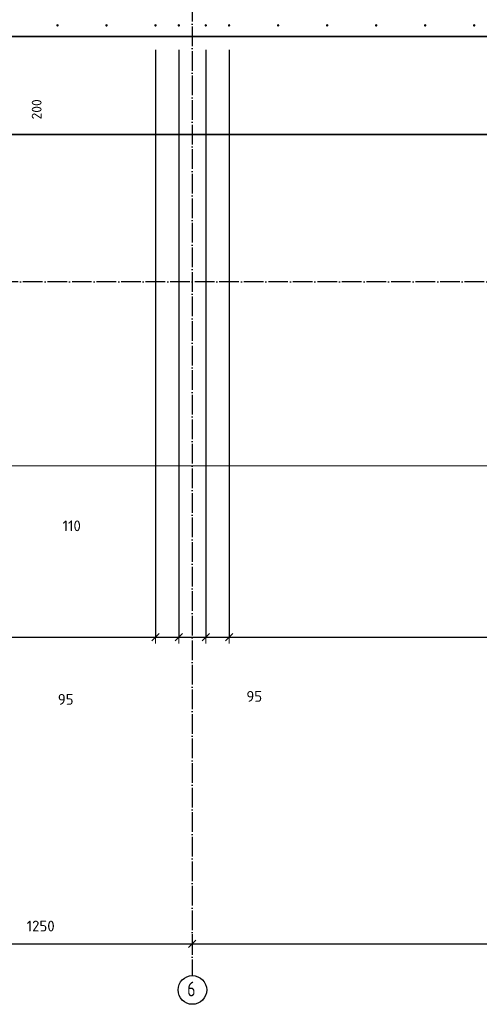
# Model space of a CAD drawing. Header units: millimetres. Extents: x -1001 to 124100, y -72947 to 40304.
# Tile 9 of 104: x 94446 to 96321, y -72946 to -68932. Entities that reach past the tile are written whole.
import ezdxf

# ---------------------------------------------------------------- set-up
doc = ezdxf.new("R2010")
doc.units = ezdxf.units.MM
doc.header["$PDMODE"] = 65
for name, pattern in [('______11', [100, 80, -10, 0, -10]), ('______5', [220, 160, -20, 20, -20]), ('________', [0])]:
    doc.linetypes.add(name, pattern=pattern)
for name, color, linetype, lineweight in [('Standard', 7, 'Continuous', 25), ('Арм.стержн. Выпуски', 180, 'Continuous', 35), ('Размерная линия_ общее', 7, 'Continuous', 13), ('Размерная линия_ общее_1', 7, 'Continuous', 13)]:
    doc.layers.add(name, color=color, linetype=linetype, lineweight=lineweight)
doc.layers.add('Осевая линия_ общее', color=7, linetype='______5', lineweight=13, true_color=0xa0a0a0)
doc.styles.add('ISOCPEUR', font='ISOCPEUR')
doc.dimstyles.new('DIMSTYLE_20', dxfattribs={"dimtxt": 44, "dimasz": 50, "dimexe": 0, "dimexo": 0, "dimgap": 22, "dimtad": 2, "dimdec": 0, "dimrnd": 1, "dimzin": 12, "dimdsep": 46, "dimtxsty": 'ISOCPEUR', "dimblk1": 'ALL_ML_STRICH', "dimblk2": 'ALL_ML_STRICH', "dimsah": 1, "dimcen": 0, "dimclrd": 7, "dimclre": 256, "dimclrt": 7, "dimadec": 0, "dimazin": 0, "dimtfac": 1, "dimtdec": 0, "dimtix": 1, "dimtmove": 2, "dimatfit": 3, "dimfxl": 0, "dimtzin": 0, "dimlwd": 0, "dimlwe": -3, "dimarcsym": 0})
doc.dimstyles.new('DIMSTYLE_22', dxfattribs={"dimtxt": 44, "dimasz": 50, "dimexe": 0, "dimexo": 0, "dimgap": 22, "dimtad": 2, "dimdec": 0, "dimrnd": 1, "dimzin": 12, "dimdsep": 46, "dimtxsty": 'ISOCPEUR', "dimblk1": 'ALL_ML_STRICH', "dimblk2": 'ALL_ML_STRICH', "dimsah": 1, "dimcen": 0, "dimclrd": 7, "dimclre": 256, "dimclrt": 7, "dimadec": 0, "dimazin": 0, "dimtfac": 1, "dimtdec": 0, "dimtix": 1, "dimtmove": 2, "dimatfit": 3, "dimfxl": 0, "dimtvp": 1.2, "dimtzin": 0, "dimlwd": 0, "dimlwe": -3, "dimarcsym": 0})
doc.dimstyles.new('DIMSTYLE_24', dxfattribs={"dimtxt": 44, "dimasz": 50, "dimexe": 0, "dimexo": 0, "dimgap": 22, "dimtad": 0, "dimdec": 0, "dimrnd": 1, "dimzin": 12, "dimdsep": 46, "dimtxsty": 'ISOCPEUR', "dimblk1": 'ALL_ML_STRICH', "dimblk2": 'ALL_ML_STRICH', "dimsah": 1, "dimcen": 0, "dimclrd": 7, "dimclre": 256, "dimclrt": 7, "dimadec": 0, "dimazin": 0, "dimtfac": 1, "dimtdec": 0, "dimtix": 1, "dimtmove": 2, "dimatfit": 3, "dimfxl": 0, "dimtzin": 0, "dimlwd": 0, "dimlwe": -3, "dimarcsym": 0})
doc.dimstyles.new('DIMSTYLE_3', dxfattribs={"dimtxt": 44, "dimasz": 50, "dimexe": 0, "dimexo": 0, "dimgap": 22, "dimtad": 2, "dimdec": 0, "dimrnd": 5, "dimzin": 12, "dimdsep": 46, "dimtxsty": 'ISOCPEUR', "dimblk1": 'ALL_ML_STRICH', "dimblk2": 'ALL_ML_STRICH', "dimsah": 1, "dimcen": 0, "dimclrd": 7, "dimclre": 256, "dimclrt": 7, "dimadec": 0, "dimazin": 0, "dimtfac": 1, "dimtdec": 0, "dimtix": 1, "dimtmove": 2, "dimatfit": 3, "dimfxl": 0, "dimtzin": 0, "dimlwd": 0, "dimlwe": -3, "dimarcsym": 0})
doc.dimstyles.new('DIMSTYLE_5', dxfattribs={"dimtxt": 40, "dimasz": 40, "dimexe": 0, "dimexo": 0, "dimgap": 20, "dimtad": 2, "dimdec": 0, "dimrnd": 1, "dimzin": 12, "dimdsep": 46, "dimtxsty": 'ISOCPEUR', "dimblk1": 'ALL_ML_STRICH', "dimblk2": 'ALL_ML_STRICH', "dimsah": 1, "dimcen": 0, "dimclrd": 7, "dimclre": 256, "dimclrt": 7, "dimadec": 0, "dimazin": 0, "dimtfac": 1, "dimtdec": 0, "dimtix": 1, "dimtmove": 2, "dimatfit": 3, "dimfxl": 0, "dimtzin": 0, "dimlwd": 0, "dimlwe": -3, "dimarcsym": 0})

# ---------------------------------------------------------------- blocks, each defined once
blk = doc.blocks.new('ALL_ML_STRICH')
at = {"color": 0, "linetype": 'ByBlock', "lineweight": -2}
for p, q in [((-1, 0), (0.5, 0)), ((-0.3, -0.3), (0.3, 0.3)), ((0, -0.5), (0, 0.5))]:
    blk.add_line(p, q, dxfattribs=at)
blk = doc.blocks.new('*D22')
at = {"layer": 'DEFPOINTS', "color": 7, "linetype": 'Continuous', "lineweight": 13, "transparency": 33554687}
for p in [(93900, -72560), (95150, -72560), (93900, -72698.8)]:
    blk.add_point(p, dxfattribs=at)
at = {"layer": 'Размерная линия_ общее', "color": 253, "linetype": 'Continuous', "lineweight": -2, "true_color": 0xa0a0a0, "transparency": 33554687}
for p, q in [((93900, -72660), (93900, -72698.8)), ((95150, -72660), (95150, -72698.8))]:
    blk.add_line(p, q, dxfattribs=at)
at = {"layer": 'Размерная линия_ общее', "color": 7, "linetype": 'Continuous', "lineweight": -2, "transparency": 33554687}
blk.add_line((93900, -72698.8), (95150, -72698.8), dxfattribs=at)
at = {"layer": 'Размерная линия_ общее', "color": 7, "linetype": 'Continuous', "lineweight": 13, "transparency": 33554687, "xscale": 50, "yscale": 50, "zscale": 50, "rotation": 180}
blk.add_blockref('ALL_ML_STRICH', (93900, -72698.8), dxfattribs=at)
at = {"layer": 'Размерная линия_ общее', "color": 7, "linetype": 'Continuous', "lineweight": 13, "transparency": 33554687, "xscale": 50, "yscale": 50, "zscale": 50}
blk.add_blockref('ALL_ML_STRICH', (95150, -72698.8), dxfattribs=at)
at = {"layer": 'Размерная линия_ общее', "color": 7, "linetype": 'Continuous', "lineweight": 13, "transparency": 33554687, "insert": (94531.6, -72626.8), "char_height": 44, "width": 176, "attachment_point": 5, "style": 'ISOCPEUR'}
blk.add_mtext('\\A1;{1250}', dxfattribs=at)
blk = doc.blocks.new('*D23')
at = {"layer": 'DEFPOINTS', "color": 7, "linetype": 'Continuous', "lineweight": 13, "transparency": 33554687}
for p in [(95150, -72560), (98450, -72641.3), (95150, -72698.8)]:
    blk.add_point(p, dxfattribs=at)
at = {"layer": 'Размерная линия_ общее', "color": 253, "linetype": 'Continuous', "lineweight": -2, "true_color": 0xa0a0a0, "transparency": 33554687}
for p, q in [((95150, -72660), (95150, -72698.8)), ((98450, -72698.8), (98450, -72698.8))]:
    blk.add_line(p, q, dxfattribs=at)
at = {"layer": 'Размерная линия_ общее', "color": 7, "linetype": 'Continuous', "lineweight": -2, "transparency": 33554687}
blk.add_line((95150, -72698.8), (98450, -72698.8), dxfattribs=at)
at = {"layer": 'Размерная линия_ общее', "color": 7, "linetype": 'Continuous', "lineweight": 13, "transparency": 33554687, "xscale": 50, "yscale": 50, "zscale": 50, "rotation": 180}
blk.add_blockref('ALL_ML_STRICH', (95150, -72698.8), dxfattribs=at)
at = {"layer": 'Размерная линия_ общее', "color": 7, "linetype": 'Continuous', "lineweight": 13, "transparency": 33554687, "xscale": 50, "yscale": 50, "zscale": 50}
blk.add_blockref('ALL_ML_STRICH', (98450, -72698.8), dxfattribs=at)
at = {"layer": 'Размерная линия_ общее', "color": 7, "linetype": 'Continuous', "lineweight": 13, "transparency": 33554687, "insert": (96802.2, -72626.8), "char_height": 44, "width": 176, "attachment_point": 5, "style": 'ISOCPEUR'}
blk.add_mtext('\\A1;{3300}', dxfattribs=at)
blk = doc.blocks.new('*D35')
at = {"layer": 'DEFPOINTS', "color": 7, "linetype": 'Continuous', "lineweight": 13, "transparency": 33554687}
for p in [(95095, -68600), (94584.8, -68800), (94917.8, -68800)]:
    blk.add_point(p, dxfattribs=at)
at = {"layer": 'Размерная линия_ общее_1', "color": 253, "linetype": 'Continuous', "lineweight": -2, "true_color": 0xa0a0a0, "transparency": 33554687}
for p, q in [((94995, -68600), (94584.8, -68600)), ((94584.8, -68800), (94584.8, -68800))]:
    blk.add_line(p, q, dxfattribs=at)
at = {"layer": 'Размерная линия_ общее_1', "color": 7, "linetype": 'Continuous', "lineweight": -2, "transparency": 33554687}
blk.add_line((94584.8, -68800), (94584.8, -68600), dxfattribs=at)
at = {"layer": 'Размерная линия_ общее_1', "color": 7, "linetype": 'Continuous', "lineweight": 13, "transparency": 33554687, "xscale": 40, "yscale": 40, "zscale": 40}
for p, rotation in [((94584.8, -68600), 90), ((94584.8, -68800), 270)]:
    blk.add_blockref('ALL_ML_STRICH', p, dxfattribs=dict(at, rotation=rotation))
at = {"layer": 'Размерная линия_ общее_1', "color": 7, "linetype": 'Continuous', "lineweight": 13, "transparency": 33554687, "insert": (94515.3, -69297.5), "char_height": 40, "width": 120, "attachment_point": 5, "rotation": 90, "style": 'ISOCPEUR'}
blk.add_mtext('\\A1;{200}', dxfattribs=at)
blk = doc.blocks.new('*D314')
at = {"layer": 'DEFPOINTS', "color": 7, "linetype": 'Continuous', "lineweight": 13, "transparency": 33554687}
for p in [(92200, -68955), (95000, -68955), (92200, -71449.3)]:
    blk.add_point(p, dxfattribs=at)
at = {"layer": 'Размерная линия_ общее', "color": 253, "linetype": 'Continuous', "lineweight": -2, "true_color": 0xa0a0a0, "transparency": 33554687}
for p, q in [((92200, -69055), (92200, -71449.3)), ((95000, -69055), (95000, -71449.3))]:
    blk.add_line(p, q, dxfattribs=at)
at = {"layer": 'Размерная линия_ общее', "color": 7, "linetype": 'Continuous', "lineweight": -2, "transparency": 33554687}
blk.add_line((92200, -71449.3), (95000, -71449.3), dxfattribs=at)
at = {"layer": 'Размерная линия_ общее', "color": 7, "linetype": 'Continuous', "lineweight": 13, "transparency": 33554687, "xscale": 50, "yscale": 50, "zscale": 50, "rotation": 180}
blk.add_blockref('ALL_ML_STRICH', (92200, -71449.3), dxfattribs=at)
at = {"layer": 'Размерная линия_ общее', "color": 7, "linetype": 'Continuous', "lineweight": 13, "transparency": 33554687, "xscale": 50, "yscale": 50, "zscale": 50}
blk.add_blockref('ALL_ML_STRICH', (95000, -71449.3), dxfattribs=at)
at = {"layer": 'Размерная линия_ общее', "color": 7, "linetype": 'Continuous', "lineweight": 13, "transparency": 33554687, "insert": (93435, -71355.3), "char_height": 44, "width": 2.2, "attachment_point": 1, "line_spacing_factor": 0.60241, "style": 'ISOCPEUR'}
blk.add_mtext('14х200=2800', dxfattribs=at)
blk = doc.blocks.new('*D315')
at = {"layer": 'DEFPOINTS', "color": 7, "linetype": 'Continuous', "lineweight": 13, "transparency": 33554687}
for p in [(95000, -68955), (95095, -68955), (95000, -71449.3)]:
    blk.add_point(p, dxfattribs=at)
at = {"layer": 'Размерная линия_ общее', "color": 253, "linetype": 'Continuous', "lineweight": -2, "true_color": 0xa0a0a0, "transparency": 33554687}
for p, q in [((95000, -69055), (95000, -71449.3)), ((95095, -69055), (95095, -71449.3))]:
    blk.add_line(p, q, dxfattribs=at)
at = {"layer": 'Размерная линия_ общее', "color": 7, "linetype": 'Continuous', "lineweight": -2, "transparency": 33554687}
blk.add_line((95000, -71449.3), (95095, -71449.3), dxfattribs=at)
at = {"layer": 'Размерная линия_ общее', "color": 7, "linetype": 'Continuous', "lineweight": 13, "transparency": 33554687, "xscale": 50, "yscale": 50, "zscale": 50, "rotation": 180}
blk.add_blockref('ALL_ML_STRICH', (95000, -71449.3), dxfattribs=at)
at = {"layer": 'Размерная линия_ общее', "color": 7, "linetype": 'Continuous', "lineweight": 13, "transparency": 33554687, "xscale": 50, "yscale": 50, "zscale": 50}
blk.add_blockref('ALL_ML_STRICH', (95095, -71449.3), dxfattribs=at)
at = {"layer": 'Размерная линия_ общее', "color": 7, "linetype": 'Continuous', "lineweight": 13, "transparency": 33554687, "insert": (94633.6, -71702.7), "char_height": 44, "width": 88, "attachment_point": 5, "style": 'ISOCPEUR'}
blk.add_mtext('\\A1;{95}', dxfattribs=at)
blk = doc.blocks.new('*D316')
at = {"layer": 'DEFPOINTS', "color": 7, "linetype": 'Continuous', "lineweight": 13, "transparency": 33554687}
for p in [(95095, -68955), (95205, -68955), (95095, -71449.3)]:
    blk.add_point(p, dxfattribs=at)
at = {"layer": 'Размерная линия_ общее', "color": 253, "linetype": 'Continuous', "lineweight": -2, "true_color": 0xa0a0a0, "transparency": 33554687}
for p, q in [((95095, -69055), (95095, -71449.3)), ((95205, -69055), (95205, -71449.3))]:
    blk.add_line(p, q, dxfattribs=at)
at = {"layer": 'Размерная линия_ общее', "color": 7, "linetype": 'Continuous', "lineweight": -2, "transparency": 33554687}
blk.add_line((95095, -71449.3), (95205, -71449.3), dxfattribs=at)
at = {"layer": 'Размерная линия_ общее', "color": 7, "linetype": 'Continuous', "lineweight": 13, "transparency": 33554687, "xscale": 50, "yscale": 50, "zscale": 50, "rotation": 180}
blk.add_blockref('ALL_ML_STRICH', (95095, -71449.3), dxfattribs=at)
at = {"layer": 'Размерная линия_ общее', "color": 7, "linetype": 'Continuous', "lineweight": 13, "transparency": 33554687, "xscale": 50, "yscale": 50, "zscale": 50}
blk.add_blockref('ALL_ML_STRICH', (95205, -71449.3), dxfattribs=at)
at = {"layer": 'Размерная линия_ общее', "color": 7, "linetype": 'Continuous', "lineweight": 13, "transparency": 33554687, "insert": (94658.4, -70995.2), "char_height": 44, "width": 132, "attachment_point": 5, "style": 'ISOCPEUR'}
blk.add_mtext('\\A1;{110}', dxfattribs=at)
blk = doc.blocks.new('*D317')
at = {"layer": 'DEFPOINTS', "color": 7, "linetype": 'Continuous', "lineweight": 13, "transparency": 33554687}
for p in [(95205, -68955), (95300, -68955), (95205, -71449.3)]:
    blk.add_point(p, dxfattribs=at)
at = {"layer": 'Размерная линия_ общее', "color": 253, "linetype": 'Continuous', "lineweight": -2, "true_color": 0xa0a0a0, "transparency": 33554687}
for p, q in [((95205, -69055), (95205, -71449.3)), ((95300, -69055), (95300, -71449.3))]:
    blk.add_line(p, q, dxfattribs=at)
at = {"layer": 'Размерная линия_ общее', "color": 7, "linetype": 'Continuous', "lineweight": -2, "transparency": 33554687}
blk.add_line((95205, -71449.3), (95300, -71449.3), dxfattribs=at)
at = {"layer": 'Размерная линия_ общее', "color": 7, "linetype": 'Continuous', "lineweight": 13, "transparency": 33554687, "xscale": 50, "yscale": 50, "zscale": 50, "rotation": 180}
blk.add_blockref('ALL_ML_STRICH', (95205, -71449.3), dxfattribs=at)
at = {"layer": 'Размерная линия_ общее', "color": 7, "linetype": 'Continuous', "lineweight": 13, "transparency": 33554687, "xscale": 50, "yscale": 50, "zscale": 50}
blk.add_blockref('ALL_ML_STRICH', (95300, -71449.3), dxfattribs=at)
at = {"layer": 'Размерная линия_ общее', "color": 7, "linetype": 'Continuous', "lineweight": 13, "transparency": 33554687, "insert": (95403, -71690.4), "char_height": 44, "width": 88, "attachment_point": 5, "style": 'ISOCPEUR'}
blk.add_mtext('\\A1;{95}', dxfattribs=at)
blk = doc.blocks.new('*D318')
at = {"layer": 'DEFPOINTS', "color": 7, "linetype": 'Continuous', "lineweight": 13, "transparency": 33554687}
for p in [(95300, -68955), (98300, -68955), (95300, -71449.3)]:
    blk.add_point(p, dxfattribs=at)
at = {"layer": 'Размерная линия_ общее', "color": 253, "linetype": 'Continuous', "lineweight": -2, "true_color": 0xa0a0a0, "transparency": 33554687}
for p, q in [((95300, -69055), (95300, -71449.3)), ((98300, -69055), (98300, -71449.3))]:
    blk.add_line(p, q, dxfattribs=at)
at = {"layer": 'Размерная линия_ общее', "color": 7, "linetype": 'Continuous', "lineweight": -2, "transparency": 33554687}
blk.add_line((95300, -71449.3), (98300, -71449.3), dxfattribs=at)
at = {"layer": 'Размерная линия_ общее', "color": 7, "linetype": 'Continuous', "lineweight": 13, "transparency": 33554687, "xscale": 50, "yscale": 50, "zscale": 50, "rotation": 180}
blk.add_blockref('ALL_ML_STRICH', (95300, -71449.3), dxfattribs=at)
at = {"layer": 'Размерная линия_ общее', "color": 7, "linetype": 'Continuous', "lineweight": 13, "transparency": 33554687, "xscale": 50, "yscale": 50, "zscale": 50}
blk.add_blockref('ALL_ML_STRICH', (98300, -71449.3), dxfattribs=at)
at = {"layer": 'Размерная линия_ общее', "color": 7, "linetype": 'Continuous', "lineweight": 13, "transparency": 33554687, "insert": (96637.2, -71355.3), "char_height": 44, "width": 2.2, "attachment_point": 1, "line_spacing_factor": 0.60241, "style": 'ISOCPEUR'}
blk.add_mtext('15х200=3000', dxfattribs=at)

msp = doc.modelspace()

# ---------------------------------------------------------------- hatches: boundary and pattern name
at = {"layer": 'Арм.стержн. Выпуски', "linetype": 'Continuous', "lineweight": 35, "transparency": 33554687}
for points in [[(94605, -68955), (94604.6, -68953.1), (94603.5, -68951.5), (94601.9, -68950.4), (94600, -68950), (94598.1, -68950.4), (94596.5, -68951.5), (94595.4, -68953.1), (94595, -68955), (94595.4, -68956.9), (94596.5, -68958.5), (94598.1, -68959.6), (94600, -68960), (94601.9, -68959.6), (94603.5, -68958.5), (94604.6, -68956.9)], [(94805, -68955), (94804.6, -68953.1), (94803.5, -68951.5), (94801.9, -68950.4), (94800, -68950), (94798.1, -68950.4), (94796.5, -68951.5), (94795.4, -68953.1), (94795, -68955), (94795.4, -68956.9), (94796.5, -68958.5), (94798.1, -68959.6), (94800, -68960), (94801.9, -68959.6), (94803.5, -68958.5), (94804.6, -68956.9)], [(95005, -68955), (95004.6, -68953.1), (95003.5, -68951.5), (95001.9, -68950.4), (95000, -68950), (94998.1, -68950.4), (94996.5, -68951.5), (94995.4, -68953.1), (94995, -68955), (94995.4, -68956.9), (94996.5, -68958.5), (94998.1, -68959.6), (95000, -68960), (95001.9, -68959.6), (95003.5, -68958.5), (95004.6, -68956.9)], [(95100, -68955), (95099.6, -68953.1), (95098.5, -68951.5), (95096.9, -68950.4), (95095, -68950), (95093.1, -68950.4), (95091.5, -68951.5), (95090.4, -68953.1), (95090, -68955), (95090.4, -68956.9), (95091.5, -68958.5), (95093.1, -68959.6), (95095, -68960), (95096.9, -68959.6), (95098.5, -68958.5), (95099.6, -68956.9)], [(95210, -68955), (95209.6, -68953.1), (95208.5, -68951.5), (95206.9, -68950.4), (95205, -68950), (95203.1, -68950.4), (95201.5, -68951.5), (95200.4, -68953.1), (95200, -68955), (95200.4, -68956.9), (95201.5, -68958.5), (95203.1, -68959.6), (95205, -68960), (95206.9, -68959.6), (95208.5, -68958.5), (95209.6, -68956.9)], [(95305, -68955), (95304.6, -68953.1), (95303.5, -68951.5), (95301.9, -68950.4), (95300, -68950), (95298.1, -68950.4), (95296.5, -68951.5), (95295.4, -68953.1), (95295, -68955), (95295.4, -68956.9), (95296.5, -68958.5), (95298.1, -68959.6), (95300, -68960), (95301.9, -68959.6), (95303.5, -68958.5), (95304.6, -68956.9)], [(95505, -68955), (95504.6, -68953.1), (95503.5, -68951.5), (95501.9, -68950.4), (95500, -68950), (95498.1, -68950.4), (95496.5, -68951.5), (95495.4, -68953.1), (95495, -68955), (95495.4, -68956.9), (95496.5, -68958.5), (95498.1, -68959.6), (95500, -68960), (95501.9, -68959.6), (95503.5, -68958.5), (95504.6, -68956.9)], [(95705, -68955), (95704.6, -68953.1), (95703.5, -68951.5), (95701.9, -68950.4), (95700, -68950), (95698.1, -68950.4), (95696.5, -68951.5), (95695.4, -68953.1), (95695, -68955), (95695.4, -68956.9), (95696.5, -68958.5), (95698.1, -68959.6), (95700, -68960), (95701.9, -68959.6), (95703.5, -68958.5), (95704.6, -68956.9)], [(95905, -68955), (95904.6, -68953.1), (95903.5, -68951.5), (95901.9, -68950.4), (95900, -68950), (95898.1, -68950.4), (95896.5, -68951.5), (95895.4, -68953.1), (95895, -68955), (95895.4, -68956.9), (95896.5, -68958.5), (95898.1, -68959.6), (95900, -68960), (95901.9, -68959.6), (95903.5, -68958.5), (95904.6, -68956.9)], [(96105, -68955), (96104.6, -68953.1), (96103.5, -68951.5), (96101.9, -68950.4), (96100, -68950), (96098.1, -68950.4), (96096.5, -68951.5), (96095.4, -68953.1), (96095, -68955), (96095.4, -68956.9), (96096.5, -68958.5), (96098.1, -68959.6), (96100, -68960), (96101.9, -68959.6), (96103.5, -68958.5), (96104.6, -68956.9)], [(96305, -68955), (96304.6, -68953.1), (96303.5, -68951.5), (96301.9, -68950.4), (96300, -68950), (96298.1, -68950.4), (96296.5, -68951.5), (96295.4, -68953.1), (96295, -68955), (96295.4, -68956.9), (96296.5, -68958.5), (96298.1, -68959.6), (96300, -68960), (96301.9, -68959.6), (96303.5, -68958.5), (96304.6, -68956.9)]]:
    msp.add_hatch(color=4, dxfattribs=at).paths.add_polyline_path(points)

# ---------------------------------------------------------------- linework, layer by layer
at = {"color": 7, "linetype": 'Continuous', "lineweight": 35, "transparency": 33554687}
msp.add_line((98350, -69000), (92190, -69000), dxfattribs=at)
at = {"color": 7, "linetype": '________', "lineweight": 35, "transparency": 33554687}
msp.add_line((93770, -69000), (98350, -69000), dxfattribs=at)
at = {"layer": 'Standard', "color": 7, "linetype": 'Continuous', "lineweight": 13, "transparency": 33554687}
msp.add_lwpolyline([(79182.6, -70750), (105457, -70750), (105457, -23310), (79182.6, -23310), (79182.6, -70750)], dxfattribs=at)
at = {"layer": 'Осевая линия_ общее', "color": 253, "linetype": '______11', "lineweight": -3, "true_color": 0xa0a0a0, "transparency": 33554687}
for p, q in [((95150, -29220), (95150, -72827.9)), ((105150, -70000), (77142.2, -70000))]:
    msp.add_line(p, q, dxfattribs=at)
at = {"layer": 'Осевая линия_ общее', "color": 7, "linetype": 'Continuous', "lineweight": -3, "transparency": 33554687}
msp.add_circle((95150.5, -72887.2), 58.5, dxfattribs=at)
at = {"layer": 'Размерная линия_ общее', "color": 7, "linetype": 'Continuous', "lineweight": 35, "transparency": 33554687}
msp.add_line((97950, -69400), (92590, -69400), dxfattribs=at)

# ---------------------------------------------------------------- texts
at = {"layer": 'Осевая линия_ общее', "color": 7, "linetype": 'Continuous', "lineweight": -3, "transparency": 33554687, "insert": (95129.5, -72913.3), "char_height": 60, "width": 65.281, "attachment_point": 7, "style": 'ISOCPEUR'}
msp.add_mtext('\\W0.78;6', dxfattribs=at)

# ---------------------------------------------------------------- dimensions: what is measured, and where the dimension line sits
at = {"layer": 'Размерная линия_ общее', "color": 7, "linetype": 'Continuous', "lineweight": 13, "transparency": 33554687}
for base, p1, p2, text, picture, middle in [((95000, -71449.3), (92200, -69055), (95000, -69055), '14х200=2800', '*D314', (93600, -71427.3)), ((98300, -71449.3), (95300, -69055), (98300, -69055), '15х200=3000', '*D318', (96800, -71427.3))]:
    dim = msp.add_linear_dim(base=base, p1=p1, p2=p2, text=text, dimstyle='DIMSTYLE_20', override={"dimpost": '<>', "dimclrd": 7, "dimclre": 253, "dimclrt": 7, "dimlwd": 0, "dimlwe": 65533}, dxfattribs=at)
    dim.commit()
    dim.dimension.update_dxf_attribs({"geometry": picture, "text_midpoint": middle, "dimtype": 160})
for base, p1, p2, dimstyle, picture, middle in [((95095, -71449.3), (95000, -69055), (95095, -69055), 'DIMSTYLE_24', '*D315', (94633.6, -71702.7)), ((95205, -71449.3), (95095, -69055), (95205, -69055), 'DIMSTYLE_22', '*D316', (94658.4, -70995.2)), ((95300, -71449.3), (95205, -69055), (95300, -69055), 'DIMSTYLE_24', '*D317', (95403, -71690.4)), ((95150, -72698.8), (93900, -72660), (95150, -72660), 'DIMSTYLE_3', '*D22', (94531.6, -72626.8)), ((98450, -72698.8), (95150, -72660), (98450, -72698.8), 'DIMSTYLE_3', '*D23', (96802.2, -72626.8))]:
    dim = msp.add_linear_dim(base=base, p1=p1, p2=p2, dimstyle=dimstyle, override={"dimpost": '<>', "dimclrd": 7, "dimclre": 253, "dimclrt": 7, "dimlwd": 0, "dimlwe": 65533}, dxfattribs=at)
    dim.commit()
    dim.dimension.update_dxf_attribs({"geometry": picture, "text_midpoint": middle, "dimtype": 160})
at = {"layer": 'Размерная линия_ общее_1', "color": 7, "linetype": 'Continuous', "lineweight": 13, "transparency": 33554687}
dim = msp.add_linear_dim(base=(94584.8, -68600), p1=(94584.8, -68800), p2=(94995, -68600), angle=90, dimstyle='DIMSTYLE_5', override={"dimpost": '<>', "dimclrd": 7, "dimclre": 253, "dimclrt": 7, "dimlwd": 0, "dimlwe": 65533}, dxfattribs=at)
dim.commit()
dim.dimension.update_dxf_attribs({"geometry": '*D35', "text_midpoint": (94515.3, -69297.5), "dimtype": 160})

doc.saveas('drawing.dxf')
